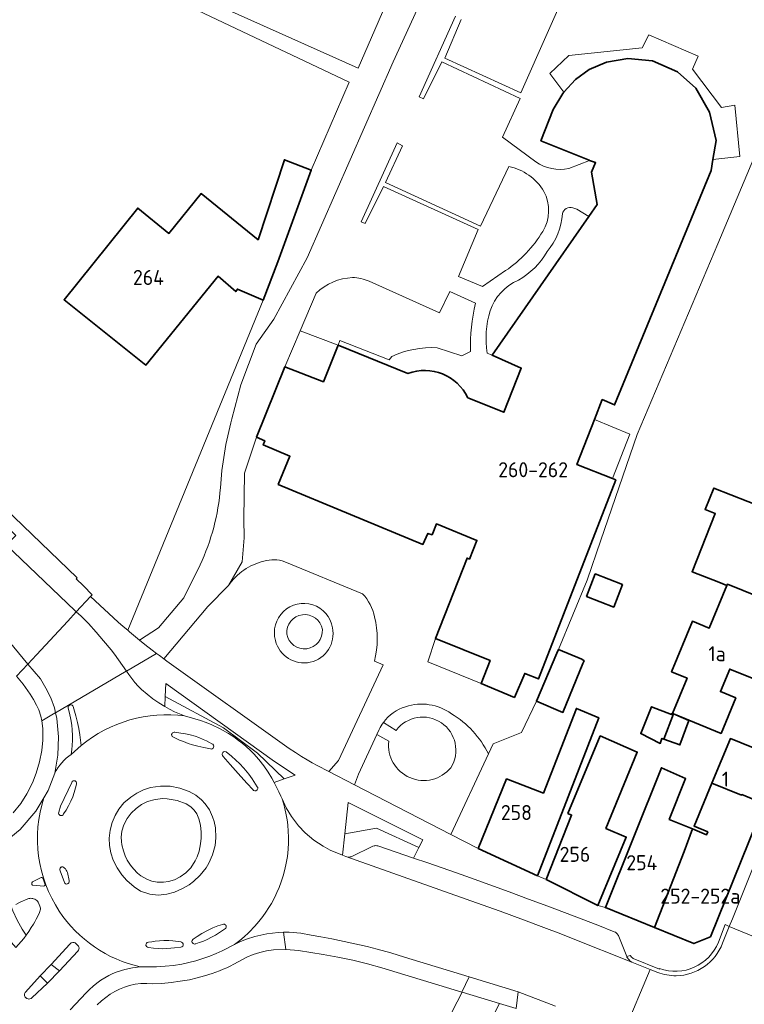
# Model space of a CAD drawing. Header units: metres. Extents: x 245598 to 248629, y 478632 to 481821.
# Tile 118 of 122: x 247950 to 248036, y 480172 to 480290. Entities that reach past the tile are written whole.
import ezdxf
from ezdxf.enums import TextEntityAlignment as Align

# ---------------------------------------------------------------- set-up
doc = ezdxf.new("R2010")
doc.units = ezdxf.units.M
for name, color, linetype, lineweight in [('B-XX-GR-GROENVOORZIENING-GV', 80, 'Continuous', 18), ('B-XX-IE-TERREINAFSCHEIDING_KUNSTMATIG_HEKWERK-G', 20, 'IE-TERREINAFSCHEIDING-KUNSTMATIG', 18), ('B-XX-OG-BEBOUWING-GV', 7, 'Continuous', 35), ('B-XX-OG-BEBOUWING-T18', 10, 'Continuous', 18), ('B-XX-OG-TERREIN_ERF-GV', 7, 'Continuous', 18), ('B-XX-VH-VERHARDING_GESLOTEN-GV', 252, 'Continuous', 18), ('B-XX-VH-VERHARDING_HALFVERHARDING-GV', 252, 'Continuous', 18), ('B-XX-VH-VERHARDING_OPEN-GV', 252, 'Continuous', 18)]:
    doc.layers.add(name, color=color, linetype=linetype, lineweight=lineweight)
doc.styles.add('NLCS-ISO-M-T18', font='NLCS-ISO.ttf', dxfattribs={"height": 1.8})
doc.linetypes.add('IE-TERREINAFSCHEIDING-KUNSTMATIG', pattern='A,4,[82,NLCS.SHX,S=0.75,R=90,X=0,Y=0],4,-2', length=10)

msp = doc.modelspace()

# ---------------------------------------------------------------- linework, layer by layer
at = {"layer": 'B-XX-GR-GROENVOORZIENING-GV'}
for points in [[(248014.314, 480377.899), (248000, 480343.684), (247996.983, 480336.254), (247985.64, 480309.36), (247977.33, 480312.67), (247968.11, 480316.34), (247959.626, 480296.317), (247988.996, 480282.366), (247984.476, 480271.839), (247980.486, 480260.87), (247978.701, 480256.289), (247962.516, 480216.802), (247962.727, 480216.622), (247963.675, 480215.834), (247963.934, 480215.625), (247966.2, 480217.1), (247969.22, 480220.68), (247971.177, 480224.618)], [(248005.656, 480202.007), (248006.22, 480203.22), (248009.62, 480204.56), (248011.4, 480208.33), (248013.846, 480214.057), (248014.043, 480214.519), (248017.48, 480222.78), (248019.11, 480227.56), (248023.46, 480240.22), (248033.08, 480263.03), (248037.41, 480273.28), (248054.44, 480314.8), (248057.412, 480322.051)], [(247974.98, 480242.1), (247976.04, 480246.16), (247977.86, 480251.02), (247979.98, 480254.02), (247983.98, 480261.36), (247994.26, 480284.78), (247998.46, 480293.98), (247998.32, 480295.14), (247997.06, 480298.58), (247994.98, 480295.34), (247990.06, 480284.04), (247961.36, 480296.92), (247968.24, 480315.5), (247972.06, 480314.16), (247981.28, 480309.74), (247990.12, 480305.08), (247995.56, 480302.52), (247997.765, 480301.66), (247998.579, 480305.73), (247999.876, 480312.351)], [(248015.973, 480295.673), (248009.541, 480281.101), (248000.43, 480285.245), (248002.413, 480289.864)], [(248001.724, 480290.246), (247997.376, 480280.599), (247997.886, 480280.37), (248000.099, 480284.811), (248009.44, 480280.412), (248007.355, 480275.793), (248011.338, 480272.814)], [(248015.267, 480272.029), (248017.758, 480273.009), (248017.709, 480273.027), (248011.94, 480275.36), (248013.4, 480279.08), (248014.54, 480281), (248014.69, 480281.161), (248012.993, 480283.402), (248015.279, 480285.537), (248024.025, 480286.481), (248024.828, 480288.029), (248030.753, 480285.464), (248030.044, 480283.9), (248033.54, 480279.326), (248035.103, 480279.612), (248035.711, 480273.487), (248032.499, 480273.105), (248032.28, 480271.8), (248020.74, 480243.76), (248019.268, 480244.385), (248018.332, 480241.991), (248022.58, 480240.255), (248020.491, 480234.944), (248020.89, 480234.786), (248011.624, 480210.988), (248010.006, 480211.635), (248008.769, 480208.774), (248004.785, 480210.429), (247998.399, 480213.023), (247999.324, 480215.831), (248003.102, 480225.438), (248003.376, 480225.31), (248004.283, 480227.538), (247999.428, 480229.516), (247998.909, 480228.221), (247998.41, 480228.378), (247997.818, 480227.06), (247980.518, 480234.246), (247981.913, 480237.605), (247978.727, 480238.974), (247978.909, 480239.472), (247977.939, 480239.884), (247976.48, 480235.58), (247976.4, 480230.14), (247976.44, 480227.84), (247976.2, 480225), (247974.56, 480222.16)], [(248008.079, 480272.275), (248004.688, 480265.129), (247993.362, 480270.36), (247995.396, 480274.735), (247994.74, 480275.098), (247990.453, 480265.668), (247990.915, 480265.45), (247993.095, 480269.898), (248004.422, 480264.74), (248002.073, 480259.126), (248004.966, 480257.915), (248007.708, 480259.814)], [(248005.505, 480249.952), (248006.085, 480249.701), (248017.653, 480266.297), (248016.208, 480267.175), (248015.733, 480267.314)], [(248004.112, 480255.91), (248001.038, 480257.302), (247999.812, 480254.759), (247991.399, 480258.546)], [(247985.056, 480257.118), (247983.144, 480252.628)], [(247983.144, 480252.628), (247987.689, 480250.89), (247987.876, 480251.464), (247993.781, 480249.133), (247994.093, 480249.527)], [(247999.511, 480250.596), (248002.473, 480249.622), (248003.506, 480250.155)], [(247990.612, 480221.177), (247981.295, 480225.005)], [(247981.295, 480225.005), (247990.612, 480221.177)], [(247974.56, 480222.16), (247972.1, 480219.66), (247966.841, 480213.376), (247967.2, 480213.111), (247981.823, 480202.672), (247982.568, 480202.174), (247983.298, 480201.711), (247983.959, 480201.31), (247984.593, 480200.943), (247985.188, 480200.613), (247986.579, 480199.896), (247987.708, 480201.208), (247993.06, 480212.654), (247992.027, 480213.107)], [(247992.027, 480213.107), (247993.06, 480212.654), (247987.708, 480201.208), (247986.579, 480199.896), (247989.65, 480198.312), (247990.105, 480199.601), (247992.297, 480204.33), (247992.576, 480204.931)], [(247993.088, 480205.773), (247994.617, 480204.815)], [(247993.731, 480203.534), (247992.297, 480204.33), (247990.105, 480199.601), (247989.65, 480198.312), (248001.174, 480192.371), (248005.656, 480202.007)], [(247949.314, 480182.111), (247949.896, 480181.065), (247950.374, 480180.326), (247950.691, 480180.784), (247950.982, 480181.228), (247951.245, 480181.652), (247951.415, 480181.941), (247951.586, 480182.249), (247951.773, 480182.609), (247951.987, 480183.054), (247952.029, 480183.168), (247952.064, 480183.319), (247952.075, 480183.45), (247952.072, 480183.548), (247952.057, 480183.667), (247952.017, 480183.817), (247951.86, 480184.199), (247951.809, 480184.285), (247951.727, 480184.392), (247951.646, 480184.475), (247951.525, 480184.569), (247951.412, 480184.634), (247951.262, 480184.693), (247951.175, 480184.715), (247951.06, 480184.733), (247950.94, 480184.737), (247950.828, 480184.727), (247950.699, 480184.701), (247950.585, 480184.662), (247949.676, 480184.269), (247949.133, 480184.016)], [(247988.471, 480146.377), (248002.525, 480173.51), (248002.465, 480173.528), (247992.91, 480176.408), (247991.177, 480176.91), (247989.426, 480177.345), (247987.66, 480177.717), (247985.884, 480178.033), (247984.413, 480178.265), (247982.94, 480178.488), (247981.454, 480178.621), (247981.408, 480178.62), (247979.963, 480178.581), (247979.135, 480178.468), (247978.323, 480178.272), (247977.529, 480178.015), (247976.749, 480177.718), (247975.206, 480176.842), (247974.786, 480176.634), (247974.363, 480176.433), (247973.934, 480176.244), (247973.498, 480176.072), (247972.613, 480175.757), (247971.718, 480175.468), (247970.813, 480175.214), (247969.897, 480175.005), (247968.808, 480174.81), (247967.712, 480174.661), (247966.61, 480174.563), (247965.505, 480174.521), (247964.805, 480174.566), (247964.105, 480174.545), (247963.409, 480174.459), (247962.723, 480174.314), (247962.121, 480174.128), (247961.539, 480173.884), (247960.98, 480173.594), (247960.44, 480173.269), (247959.89, 480172.885), (247959.37, 480172.462), (247958.882, 480172.002)]]:
    msp.add_lwpolyline(points, dxfattribs=at)
for points in [[(248012.285, 480269.293, 0.2127045), (248008.079, 480272.275)], [(248011.338, 480272.814, 0.2076358), (248015.267, 480272.029)], [(248012.146, 480264.508, 0.2681159), (248012.285, 480269.293)], [(248015.733, 480267.314, 0.4581277), (248014.504, 480266.614)], [(248014.504, 480266.614, -0.1662378), (248012.667, 480262.114)], [(248007.708, 480259.814, 0.1071162), (248012.146, 480264.508)], [(248012.667, 480262.114, -0.1379491), (248009.236, 480258.673)], [(247989.387, 480258.99, 0.1820936), (247985.056, 480257.118)], [(247991.399, 480258.546, 0.0972845), (247989.387, 480258.99)], [(248009.236, 480258.673, 0.2118303), (248005.861, 480255.009)], [(248003.506, 480250.155, -0.0663549), (248004.112, 480255.91)], [(248005.861, 480255.009, 0.1107872), (248005.505, 480249.952)], [(247994.093, 480249.527, -0.1253942), (247999.511, 480250.596)], [(247973.605, 480233.821, -0.0510687), (247974.98, 480242.1)], [(247971.177, 480224.618, 0.0886056), (247973.605, 480233.821)], [(247978.796, 480225.063, 0.1839152), (247974.56, 480222.16)], [(247974.56, 480222.16, -0.1839152), (247978.796, 480225.063)], [(247981.295, 480225.005, 0.1560252), (247978.796, 480225.063)], [(247978.796, 480225.063, -0.1560252), (247981.295, 480225.005)], [(247992.04, 480218.392, 0.1247317), (247990.612, 480221.177)], [(247990.612, 480221.177, -0.1247317), (247992.04, 480218.392)], [(247980.19, 480215.573, -1.0557471), (247987.002, 480217.11)], [(247985.798, 480216.896, 0.9573848), (247981.543, 480216.351)], [(247992.027, 480213.107, 0.1212893), (247992.04, 480218.392)], [(247992.04, 480218.392, -0.1212893), (247992.027, 480213.107)], [(247987.002, 480217.11, -0.9871223), (247980.19, 480215.573)], [(247981.543, 480216.351, 0.952582), (247985.798, 480216.896)], [(247993.088, 480205.773, -0.1581442), (247995.751, 480207.661)], [(247995.751, 480207.661, 0.1581442), (247993.088, 480205.773)], [(247995.751, 480207.661, -0.2401997), (248001.224, 480206.822)], [(248001.224, 480206.822, 0.2401997), (247995.751, 480207.661)], [(247994.617, 480204.815, -0.9590525), (248001.168, 480200.365)], [(248001.224, 480206.822, -0.1434794), (248005.656, 480202.007)], [(248005.656, 480202.007, 0.1434794), (248001.224, 480206.822)], [(247992.576, 480204.931, -0.0469619), (247993.088, 480205.773)], [(248001.168, 480200.365, -0.7465168), (247993.731, 480203.534)]]:
    msp.add_lwpolyline(points, format="xyb", dxfattribs=at)
for points in [[(247987.689, 480250.89), (247983.144, 480252.628), (247981.3, 480248.297), (247985.932, 480246.534)], [(248018.332, 480241.991), (248016.234, 480236.624), (248020.491, 480234.944), (248022.58, 480240.255)], [(248004.785, 480210.429), (248005.847, 480213.192), (247999.324, 480215.831), (247998.399, 480213.023)], [(247981.213, 480199.013), (247982.551, 480199.486), (247980.058, 480201.115), (247967.09, 480210.44), (247967.012, 480208.875), (247973.976, 480205.147), (247978.052, 480202.113)], [(247981.213, 480199.013), (247978.052, 480202.113), (247973.976, 480205.147), (247967.012, 480208.875), (247966.952, 480207.674), (247967.525, 480207.352), (247968.113, 480207.059), (247968.714, 480206.793), (247969.325, 480206.55), (247971.238, 480205.997), (247971.882, 480205.775), (247972.572, 480205.5), (247973.576, 480205.026), (247974.577, 480204.459), (247975.213, 480204.043), (247975.785, 480203.629), (247976.221, 480203.284), (247976.637, 480202.929), (247977.189, 480202.417), (247977.582, 480202.018), (247978.195, 480201.333), (247978.787, 480200.582), (247979.308, 480199.83), (247979.736, 480199.129), (247980.029, 480198.594)], [(247961.826, 480192.778), (247961.745, 480192.06), (247961.762, 480191.531), (247961.815, 480191.154), (247961.995, 480190.427), (247962.217, 480189.83), (247962.471, 480189.308), (247962.857, 480188.691), (247963.191, 480188.261), (247963.67, 480187.759), (247964.085, 480187.418), (247964.879, 480186.972), (247965.412, 480186.788), (247966.048, 480186.669), (247966.782, 480186.656), (247967.405, 480186.75), (247968.099, 480186.966), (247968.805, 480187.314), (247969.483, 480187.804), (247970.083, 480188.404), (247970.595, 480189.202), (247970.826, 480189.708), (247971.045, 480190.367), (247971.236, 480191.268), (247971.301, 480191.95), (247971.299, 480192.665), (247971.211, 480193.472), (247971.042, 480194.226), (247970.785, 480194.846), (247970.477, 480195.289), (247970.061, 480195.689), (247969.522, 480196.021), (247968.415, 480196.431), (247967.255, 480196.649), (247966.711, 480196.665), (247965.812, 480196.548), (247964.898, 480196.315), (247964.172, 480195.954), (247963.512, 480195.488), (247962.937, 480194.935), (247962.438, 480194.283), (247962.041, 480193.51)], [(247997.334, 480190.805), (247997.807, 480191.747), (247988.895, 480196.212), (247988.475, 480192.434), (247992.271, 480193.118)], [(247988.193, 480189.901), (247988.593, 480189.743), (247988.873, 480189.676), (247989.005, 480189.672), (247989.138, 480189.685), (247989.256, 480189.71), (247989.332, 480189.735), (247991.766, 480190.936), (247991.826, 480190.962), (247991.974, 480191.008), (247992.076, 480191.027), (247992.196, 480191.037), (247992.308, 480191.035), (247992.432, 480191.018), (247992.545, 480190.99), (247996.705, 480189.552), (247997.334, 480190.805), (247992.271, 480193.118), (247988.475, 480192.434)]]:
    msp.add_lwpolyline(points, close=True, dxfattribs=at)
at = {"layer": 'B-XX-IE-TERREINAFSCHEIDING_KUNSTMATIG_HEKWERK-G'}
msp.add_lwpolyline([(247959.626, 480296.317), (247988.996, 480282.366)], dxfattribs=at)
at = {"layer": 'B-XX-OG-BEBOUWING-GV'}
for points in [[(247996.028, 480247.515), (247987.689, 480250.89), (247985.932, 480246.534), (247981.3, 480248.297), (247977.939, 480239.884), (247978.909, 480239.472), (247978.727, 480238.974), (247981.913, 480237.605), (247980.518, 480234.246), (247997.818, 480227.06), (247998.41, 480228.378), (247998.909, 480228.221), (247999.428, 480229.516), (248004.283, 480227.538), (248003.376, 480225.31), (248003.102, 480225.438), (247999.324, 480215.831), (248005.847, 480213.192), (248004.785, 480210.429), (248008.769, 480208.774), (248010.006, 480211.635), (248011.624, 480210.988), (248020.89, 480234.786), (248020.491, 480234.944), (248016.234, 480236.624), (248018.332, 480241.991), (248019.268, 480244.385), (248020.74, 480243.76), (248032.28, 480271.8), (248032.499, 480273.105), (248032.88, 480275.38), (248032.1, 480278.78), (248030.44, 480281.66), (248028.26, 480283.58), (248025.28, 480284.92), (248022.32, 480285.18), (248019.78, 480284.74), (248017.7, 480283.86), (248016.08, 480282.66), (248014.69, 480281.161), (248014.54, 480281), (248013.4, 480279.08), (248011.94, 480275.36), (248017.709, 480273.027), (248017.758, 480273.009), (248018.47, 480272.74), (248017.967, 480271.586), (248018.656, 480267.735), (248017.653, 480266.297)], [(248017.653, 480266.297), (248006.085, 480249.701), (248009.581, 480248.165), (248007.506, 480242.87), (248003.176, 480244.622)]]:
    msp.add_lwpolyline(points, dxfattribs=at)
for points in [[(247978.701, 480256.289), (247980.486, 480260.87), (247984.476, 480271.839), (247981.253, 480273.077), (247978.118, 480263.503), (247971.307, 480269.023), (247967.442, 480264.27), (247963.727, 480267.297), (247954.903, 480256.329), (247964.686, 480248.518), (247973.332, 480259.138), (247975.436, 480257.308), (247975.64, 480257.606)], [(248041.935, 480219.197), (248042.011, 480219.382), (248041.716, 480219.504), (248044.417, 480226.048), (248037.669, 480228.833), (248038.724, 480231.391), (248032.626, 480233.812), (248031.571, 480231.253), (248032.777, 480230.755), (248030.001, 480223.795), (248033.219, 480222.535), (248034.162, 480222.145), (248034.227, 480222.302)], [(248017.389, 480220.833), (248020.643, 480219.575), (248021.686, 480222.273), (248018.433, 480223.531)], [(248041.935, 480219.197), (248034.227, 480222.302), (248034.162, 480222.145), (248032.06, 480217.052), (248030.045, 480217.884), (248027.553, 480211.848), (248029.402, 480211.085), (248027.658, 480206.859), (248027.779, 480206.808), (248033.482, 480204.457), (248035.237, 480208.709), (248033.398, 480209.468), (248034.512, 480212.167), (248038.376, 480210.573)], [(248016.959, 480212.816), (248017.1, 480213.16), (248016.82, 480213.34), (248014.043, 480214.519), (248013.846, 480214.057), (248011.4, 480208.33), (248014.56, 480206.98)], [(248004.431, 480190.691), (248011.522, 480187.444), (248018.847, 480206.338), (248016.184, 480207.45), (248012.224, 480197.318), (248007.817, 480199.028)], [(248027.779, 480206.808), (248027.658, 480206.859), (248027.6, 480206.88), (248027.57, 480206.8), (248027.54, 480206.72), (248027.532, 480206.723), (248025.16, 480207.66), (248023.88, 480204.44), (248026.2, 480203.26), (248026.408, 480203.873), (248026.627, 480203.794)], [(248027.779, 480206.808), (248026.627, 480203.794), (248028.55, 480203.096), (248029.634, 480206.025)], [(248019.019, 480204.159), (248015.171, 480194.902), (248015.594, 480194.697), (248012.567, 480187.005), (248018.732, 480183.87), (248022.142, 480192.057), (248019.702, 480193.091), (248023.448, 480202.223)], [(248032.385, 480198.529), (248035.923, 480197.094), (248035.942, 480197.141), (248038.63, 480196.051), (248040.768, 480201.349), (248034.594, 480203.841)], [(248029.066, 480190.355), (248030.057, 480193.039), (248027.274, 480194.177), (248029.238, 480199.069), (248026.352, 480200.359), (248019.655, 480183.632), (248025.524, 480181.237)], [(248030.057, 480193.039), (248029.066, 480190.355), (248025.524, 480181.237), (248030.235, 480179.314), (248032.197, 480180.113), (248038.63, 480196.051), (248035.942, 480197.141), (248035.923, 480197.094), (248032.385, 480198.529), (248030.241, 480193.376), (248031.883, 480192.679), (248031.752, 480192.346)]]:
    msp.add_lwpolyline(points, close=True, dxfattribs=at)
msp.add_lwpolyline([(248003.176, 480244.622, 0.3894195), (247996.028, 480247.515)], format="xyb", dxfattribs=at)
at = {"layer": 'B-XX-OG-TERREIN_ERF-GV'}
for points in [[(247946.717, 480232.442), (247956.455, 480223.052), (247956.357, 480222.949), (247957.242, 480222.127), (247958.268, 480221.054), (247958.066, 480220.829), (247961.393, 480217.772), (247961.973, 480217.265), (247962.516, 480216.802), (247978.701, 480256.289), (247975.64, 480257.606), (247975.436, 480257.308), (247973.332, 480259.138), (247964.686, 480248.518), (247954.903, 480256.329), (247963.727, 480267.297), (247967.442, 480264.27), (247971.307, 480269.023), (247978.118, 480263.503), (247981.253, 480273.077), (247984.476, 480271.839), (247988.996, 480282.366), (247959.626, 480296.317)], [(248037.41, 480273.28), (248033.08, 480263.03), (248023.46, 480240.22), (248019.11, 480227.56), (248017.48, 480222.78), (248014.043, 480214.519), (248016.82, 480213.34), (248017.1, 480213.16), (248016.959, 480212.816), (248014.56, 480206.98), (248011.4, 480208.33), (248009.62, 480204.56), (248006.22, 480203.22), (248005.656, 480202.007), (248001.174, 480192.371), (248004.431, 480190.691), (248007.817, 480199.028), (248012.224, 480197.318), (248016.184, 480207.45), (248018.847, 480206.338), (248011.522, 480187.444), (248012.567, 480187.005), (248015.594, 480194.697), (248015.171, 480194.902), (248019.019, 480204.159), (248023.448, 480202.223), (248019.702, 480193.091), (248022.142, 480192.057), (248018.732, 480183.87), (248019.655, 480183.632), (248026.352, 480200.359), (248029.238, 480199.069), (248027.274, 480194.177), (248030.057, 480193.039), (248031.752, 480192.346), (248031.883, 480192.679), (248030.241, 480193.376), (248032.385, 480198.529), (248034.594, 480203.841), (248040.768, 480201.349)], [(248038.376, 480210.573), (248034.512, 480212.167), (248033.398, 480209.468), (248035.237, 480208.709), (248033.482, 480204.457), (248027.779, 480206.808), (248029.634, 480206.025), (248028.55, 480203.096), (248026.627, 480203.794), (248026.408, 480203.873), (248026.2, 480203.26), (248023.88, 480204.44), (248025.16, 480207.66), (248027.532, 480206.723), (248027.54, 480206.72), (248027.57, 480206.8), (248027.6, 480206.88), (248027.658, 480206.859), (248029.402, 480211.085), (248027.553, 480211.848), (248030.045, 480217.884), (248032.06, 480217.052), (248034.162, 480222.145), (248033.219, 480222.535), (248030.001, 480223.795), (248032.777, 480230.755), (248031.571, 480231.253), (248032.626, 480233.812), (248038.724, 480231.391)], [(247948.84, 480194.944), (247949.725, 480196.076), (247950.468, 480197.244), (247951.133, 480198.558), (247951.584, 480199.704), (247951.984, 480201.078), (247952.238, 480202.429), (247952.356, 480203.668), (247952.362, 480205.053), (247952.259, 480205.951), (247952.13, 480206.527), (247951.878, 480207.283), (247951.624, 480207.846), (247951.27, 480208.501), (247950.858, 480209.177), (247950.018, 480210.341), (247949.213, 480211.297)], [(248008.965, 480171.577), (248006.993, 480172.163), (247997.637, 480154.196)]]:
    msp.add_lwpolyline(points, dxfattribs=at)
msp.add_lwpolyline([(248017.389, 480220.833), (248018.433, 480223.531), (248021.686, 480222.273), (248020.643, 480219.575)], close=True, dxfattribs=at)
at = {"layer": 'B-XX-VH-VERHARDING_GESLOTEN-GV'}
for points in [[(247946.273, 480217.914), (247950.576, 480212.765), (247951.605, 480213.873), (247955.353, 480217.908), (247956.374, 480219.008), (247956.211, 480219.163), (247947.986, 480227.019)], [(247969.325, 480206.55), (247968.714, 480206.793), (247968.113, 480207.059), (247967.525, 480207.352), (247966.952, 480207.674), (247966.223, 480208.13), (247965.515, 480208.616), (247964.832, 480209.139), (247964.185, 480209.705), (247963.768, 480210.119), (247963.379, 480210.559), (247963.013, 480211.018), (247962.667, 480211.493), (247962.368, 480211.911), (247962.346, 480211.898), (247953.894, 480206.939), (247954.04, 480206.258), (247954.225, 480204.066), (247954.172, 480201.867), (247953.794, 480199.693)], [(247955.77, 480201.943), (247955.846, 480202.526), (247955.889, 480203.029), (247955.916, 480203.664), (247955.914, 480204.226), (247955.881, 480204.877), (247955.822, 480205.468), (247955.722, 480206.132), (247955.566, 480206.885), (247955.403, 480207.496), (247955.392, 480207.605), (247955.417, 480207.702), (247955.466, 480207.777), (247955.554, 480207.846), (247955.671, 480207.879), (247955.774, 480207.869), (247955.866, 480207.825), (247955.94, 480207.75), (247955.981, 480207.663), (247956.314, 480206.579), (247956.522, 480205.76), (247956.672, 480205.053), (247956.804, 480204.285), (247956.889, 480203.661), (247956.956, 480203.012)], [(247980.029, 480198.594), (247979.736, 480199.129), (247979.308, 480199.83), (247978.787, 480200.582), (247978.195, 480201.333), (247977.582, 480202.018), (247977.189, 480202.417), (247976.637, 480202.929), (247976.221, 480203.284), (247975.785, 480203.629), (247975.213, 480204.043), (247974.577, 480204.459), (247973.576, 480205.026), (247972.572, 480205.5), (247971.882, 480205.775), (247971.238, 480205.997), (247969.325, 480206.55)], [(247956.956, 480203.012), (247955.77, 480201.943)], [(247953.794, 480199.693), (247953.016, 480197.628), (247952.495, 480196.757)], [(247964.022, 480176.548), (247964.968, 480176.558), (247965.977, 480176.554), (247966.984, 480176.606), (247967.987, 480176.711), (247968.984, 480176.865), (247969.836, 480177.042), (247970.676, 480177.265), (247971.506, 480177.527), (247972.325, 480177.819), (247973.086, 480178.124), (247973.833, 480178.46), (247975.284, 480179.222), (247975.749, 480179.569), (247976.114, 480179.862), (247976.512, 480180.202), (247976.874, 480180.533), (247977.197, 480180.847), (247977.562, 480181.229), (247977.725, 480181.401), (247978.201, 480181.951), (247978.673, 480182.554), (247979.052, 480183.085), (247979.401, 480183.62), (247979.697, 480184.116), (247980.096, 480184.858), (247980.37, 480185.433), (247980.632, 480186.047), (247980.884, 480186.722), (247981.113, 480187.433), (247981.311, 480188.171), (247981.48, 480188.953), (247981.609, 480189.756), (247981.699, 480190.6), (247981.742, 480191.38), (247981.746, 480192.086), (247981.721, 480192.748), (247981.657, 480193.509), (247981.578, 480194.116), (247981.434, 480194.935), (247981.277, 480195.622), (247981.146, 480196.108), (247980.978, 480196.656), (247980.822, 480196.974), (247980.581, 480197.466), (247980.308, 480198.024), (247980.029, 480198.594)], [(247952.495, 480196.757), (247951.533, 480195.152), (247949.649, 480192.965), (247947.433, 480191.118), (247944.955, 480189.642), (247943.13, 480188.935), (247941.21, 480188.561), (247939.26, 480188.469), (247937.314, 480188.609), (247936.239, 480183.862), (247935.893, 480182.337), (247937.946, 480181.766), (247942.6, 480182.206)], [(247951.122, 480186.707), (247952.154, 480187.218)], [(247952.402, 480187.081), (247952.664, 480186.361), (247952.655, 480186.311), (247952.573, 480186.242), (247952.471, 480186.205), (247951.148, 480186.292)], [(247949.133, 480184.016), (247949.676, 480184.269), (247950.585, 480184.662), (247950.699, 480184.701), (247950.828, 480184.727), (247950.94, 480184.737), (247951.06, 480184.733), (247951.175, 480184.715), (247951.262, 480184.693), (247951.412, 480184.634), (247951.525, 480184.569), (247951.646, 480184.475), (247951.727, 480184.392), (247951.809, 480184.285), (247951.86, 480184.199), (247952.017, 480183.817), (247952.057, 480183.667), (247952.072, 480183.548), (247952.075, 480183.45), (247952.064, 480183.319), (247952.029, 480183.168), (247951.987, 480183.054), (247951.773, 480182.609), (247951.586, 480182.249), (247951.415, 480181.941), (247951.245, 480181.652), (247950.982, 480181.228), (247950.691, 480180.784), (247950.374, 480180.326), (247950.081, 480179.939), (247949.766, 480179.57), (247949.121, 480178.845)], [(247955.634, 480171.406), (247957.54, 480173.417), (247957.947, 480173.832), (247958.377, 480174.223), (247958.829, 480174.589), (247959.3, 480174.929), (247959.764, 480175.231), (247960.241, 480175.512), (247960.737, 480175.76), (247961.254, 480175.96), (247962.16, 480176.228), (247963.083, 480176.431), (247964.022, 480176.548)]]:
    msp.add_lwpolyline(points, dxfattribs=at)
for points in [[(247962.368, 480211.911), (247960.923, 480213.926), (247960.531, 480214.442), (247959.639, 480215.551), (247958.762, 480216.567), (247957.813, 480217.59), (247956.941, 480218.469), (247956.374, 480219.008), (247955.353, 480217.908), (247951.605, 480213.873), (247950.576, 480212.765), (247952.069, 480210.979), (247952.737, 480209.878), (247953.319, 480208.729), (247953.769, 480207.52), (247953.894, 480206.939), (247962.346, 480211.898)], [(247968.889, 480204.496), (247969.422, 480204.417), (247969.999, 480204.293), (247970.596, 480204.124), (247971.01, 480203.979), (247971.554, 480203.753), (247971.932, 480203.571), (247972.319, 480203.361), (247972.58, 480203.205), (247972.684, 480203.158), (247972.766, 480203.073), (247972.811, 480202.951), (247972.797, 480202.804), (247972.723, 480202.687), (247972.63, 480202.624), (247972.519, 480202.598), (247972.412, 480202.613), (247971.607, 480202.76), (247970.897, 480202.927), (247970.284, 480203.1), (247969.742, 480203.276), (247969.172, 480203.485), (247968.728, 480203.667), (247968.302, 480203.856), (247967.977, 480204.011), (247967.854, 480204.09), (247967.779, 480204.228), (247967.772, 480204.334), (247967.816, 480204.461), (247967.883, 480204.537), (247967.983, 480204.591), (247968.092, 480204.605), (247968.165, 480204.592)], [(247973.929, 480201.72), (247973.85, 480201.813), (247973.811, 480201.923), (247973.813, 480202.033), (247973.885, 480202.184), (247973.986, 480202.263), (247974.15, 480202.297), (247974.286, 480202.258), (247974.924, 480201.739), (247975.443, 480201.278), (247975.879, 480200.855), (247976.397, 480200.302), (247976.984, 480199.596), (247977.403, 480199.031), (247978.019, 480198.08), (247978.061, 480197.979), (247978.067, 480197.885), (247978.037, 480197.775), (247977.995, 480197.711), (247977.848, 480197.614), (247977.737, 480197.6), (247977.58, 480197.654), (247977.494, 480197.743), (247976.8, 480198.485), (247976.028, 480199.328), (247974.78, 480200.732)], [(247954.465, 480195.778), (247955.825, 480198.578), (247955.891, 480198.702), (247955.982, 480198.772), (247956.117, 480198.802), (247956.218, 480198.774), (247956.262, 480198.762), (247956.35, 480198.685), (247956.407, 480198.548), (247956.393, 480198.405), (247956.285, 480197.953), (247956.126, 480197.411), (247955.938, 480196.885), (247955.722, 480196.374), (247955.448, 480195.819), (247955.14, 480195.285), (247954.845, 480194.836), (247954.781, 480194.73), (247954.684, 480194.659), (247954.56, 480194.632), (247954.442, 480194.655), (247954.4, 480194.683), (247954.346, 480194.718), (247954.278, 480194.82), (247954.255, 480194.932), (247954.281, 480195.058)], [(247961.005, 480194.635), (247961.462, 480195.4), (247962.056, 480196.14), (247962.89, 480196.856), (247963.613, 480197.313), (247964.411, 480197.709), (247965.246, 480198.01), (247966.447, 480198.171), (247967.606, 480198.163), (247968.761, 480197.927), (247969.882, 480197.523), (247970.655, 480197.076), (247971.354, 480196.5), (247971.765, 480196.055), (247972.286, 480195.303), (247972.677, 480194.472), (247972.848, 480193.927), (247972.999, 480193.159), (247973.059, 480191.983), (247972.962, 480191.048), (247972.668, 480189.93), (247972.232, 480188.953), (247971.881, 480188.377), (247971.182, 480187.496), (247970.393, 480186.754), (247969.851, 480186.351), (247969.09, 480185.898), (247968.12, 480185.478), (247967.215, 480185.22), (247966.158, 480185.109), (247965.147, 480185.225), (247964.058, 480185.613), (247963.276, 480186.104), (247962.433, 480186.854), (247961.834, 480187.539), (247961.264, 480188.372), (247960.793, 480189.287), (247960.487, 480190.166), (247960.321, 480191.064), (247960.29, 480191.929), (247960.403, 480192.902), (247960.652, 480193.81)], [(247954.587, 480188.476), (247954.629, 480188.494), (247954.747, 480188.495), (247954.877, 480188.436), (247954.952, 480188.351), (247955.065, 480188.245), (247955.173, 480188.105), (247955.241, 480187.983), (247955.302, 480187.813), (247955.505, 480186.868), (247955.526, 480186.714), (247955.493, 480186.609), (247955.411, 480186.511), (247955.321, 480186.462), (247955.284, 480186.459), (247955.185, 480186.45), (247955.087, 480186.48), (247955.002, 480186.545), (247954.945, 480186.633), (247954.429, 480188.042), (247954.391, 480188.145), (247954.395, 480188.269), (247954.437, 480188.364), (247954.516, 480188.446)], [(247970.353, 480179.85), (247970.811, 480180.177), (247971.392, 480180.545), (247972.049, 480180.903), (247972.679, 480181.194), (247973.315, 480181.442), (247973.855, 480181.617), (247973.961, 480181.646), (247974.031, 480181.645), (247974.085, 480181.632), (247974.142, 480181.606), (247974.198, 480181.563), (247974.245, 480181.506), (247974.249, 480181.497), (247974.276, 480181.44), (247974.291, 480181.356), (247974.277, 480181.253), (247974.24, 480181.177), (247974.197, 480181.125), (247974.1, 480181.063), (247973.482, 480180.643), (247973.008, 480180.339), (247972.553, 480180.081), (247972.03, 480179.82), (247971.482, 480179.587), (247971.069, 480179.435), (247970.655, 480179.303), (247970.602, 480179.283), (247970.517, 480179.272), (247970.426, 480179.286), (247970.348, 480179.322), (247970.27, 480179.395), (247970.23, 480179.468), (247970.228, 480179.471), (247970.206, 480179.589), (247970.231, 480179.708), (247970.287, 480179.795)], [(247952.922, 480174.576), (247951.05, 480172.843), (247950.955, 480172.769), (247950.815, 480172.71), (247950.7, 480172.695), (247950.603, 480172.702), (247950.474, 480172.743), (247950.399, 480172.786), (247950.36, 480172.82), (247950.323, 480172.851), (247950.269, 480172.917), (247950.228, 480172.99), (247950.191, 480173.1), (247950.18, 480173.198), (247950.189, 480173.3), (247950.213, 480173.385), (247950.257, 480173.474), (247950.299, 480173.532), (247952.038, 480175.468), (247953.381, 480176.834), (247955.604, 480179.273), (247955.772, 480179.408), (247955.937, 480179.466), (247956.102, 480179.442), (247956.223, 480179.399), (247956.331, 480179.329), (247956.485, 480179.178), (247956.525, 480179.138), (247956.618, 480179.029), (247956.668, 480178.927), (247956.695, 480178.789), (247956.684, 480178.646), (247956.645, 480178.538), (247956.571, 480178.426), (247954.367, 480176.055)], [(247964.754, 480179.005), (247964.728, 480179.05), (247964.705, 480179.09), (247964.693, 480179.18), (247964.709, 480179.271), (247964.766, 480179.372), (247964.854, 480179.441), (247965.001, 480179.476), (247965.41, 480179.549), (247965.819, 480179.605), (247966.335, 480179.654), (247966.843, 480179.677), (247967.428, 480179.674), (247967.927, 480179.645), (247968.862, 480179.529), (247968.964, 480179.508), (247969.089, 480179.419), (247969.154, 480179.296), (247969.157, 480179.192), (247969.158, 480179.152), (247969.094, 480179.018), (247968.983, 480178.933), (247968.867, 480178.904), (247968.113, 480178.807), (247967.686, 480178.757), (247967.177, 480178.722), (247966.667, 480178.713), (247966.18, 480178.73), (247965.622, 480178.779), (247964.996, 480178.872), (247964.887, 480178.892), (247964.776, 480178.966)], [(247952.038, 480175.468), (247952.922, 480174.576), (247954.367, 480176.055), (247953.381, 480176.834)]]:
    msp.add_lwpolyline(points, close=True, dxfattribs=at)
for points in [[(247969.325, 480206.55, 0.2082662), (247956.956, 480203.012)], [(247956.956, 480203.012, -0.2082662), (247969.325, 480206.55)], [(247955.77, 480201.943, 0.1348953), (247953.794, 480199.693)], [(247953.794, 480199.693, -0.1348953), (247955.77, 480201.943)], [(247952.495, 480196.757, 0.2293566), (247954.341, 480183.194)], [(247954.341, 480183.194, -0.2293566), (247952.495, 480196.757)], [(247951.148, 480186.292, -0.4682505), (247951.122, 480186.707)], [(247952.154, 480187.218, -0.446029), (247952.402, 480187.081)], [(247954.341, 480183.194, 0.193924), (247964.022, 480176.548)], [(247964.022, 480176.548, -0.193924), (247954.341, 480183.194)]]:
    msp.add_lwpolyline(points, format="xyb", dxfattribs=at)
at = {"layer": 'B-XX-VH-VERHARDING_HALFVERHARDING-GV'}
for points in [[(247987.002, 480217.11, 1.0557471), (247980.19, 480215.573)], [(247981.543, 480216.351, -0.9573848), (247985.798, 480216.896)], [(247980.19, 480215.573, 0.9871223), (247987.002, 480217.11)], [(247985.798, 480216.896, -0.952582), (247981.543, 480216.351)], [(248001.168, 480200.365, 0.9590525), (247994.617, 480204.815)], [(247993.088, 480205.773, 0.0469619), (247992.576, 480204.931)], [(247993.731, 480203.534, 0.7465168), (248001.168, 480200.365)]]:
    msp.add_lwpolyline(points, format="xyb", dxfattribs=at)
for points in [[(247992.576, 480204.931), (247992.297, 480204.33), (247993.731, 480203.534)], [(247994.617, 480204.815), (247993.088, 480205.773)]]:
    msp.add_lwpolyline(points, dxfattribs=at)
at = {"layer": 'B-XX-VH-VERHARDING_OPEN-GV'}
for points in [[(248033.17, 480179.501), (248033.981, 480181.593), (248034.449, 480181.361), (248034.862, 480182.283), (248048.936, 480217.521), (248053.757, 480229.593), (248056.54, 480236.56), (248082.043, 480299.019), (248085.62, 480307.78), (248085.609, 480307.808), (248084.82, 480309.88), (248084.82, 480310.36), (248099.68, 480346.56), (248102.46, 480347.9), (248103.4, 480350.7), (248103.359, 480350.788), (248102.28, 480353.12)], [(247999.876, 480312.351), (247998.579, 480305.73), (247997.765, 480301.66), (247995.56, 480302.52), (247990.12, 480305.08), (247981.28, 480309.74), (247972.06, 480314.16), (247968.24, 480315.5), (247961.36, 480296.92), (247990.06, 480284.04), (247994.98, 480295.34), (247997.06, 480298.58), (247998.32, 480295.14), (247998.46, 480293.98), (247994.26, 480284.78), (247983.98, 480261.36), (247979.98, 480254.02), (247977.86, 480251.02), (247976.04, 480246.16), (247974.98, 480242.1)], [(248002.413, 480289.864), (248000.43, 480285.245), (248009.541, 480281.101), (248015.973, 480295.673)], [(248011.338, 480272.814), (248007.355, 480275.793), (248009.44, 480280.412), (248000.099, 480284.811), (247997.886, 480280.37), (247997.376, 480280.599), (248001.724, 480290.246)], [(248002.073, 480259.126), (248004.422, 480264.74), (247993.095, 480269.898), (247990.915, 480265.45), (247990.453, 480265.668), (247994.74, 480275.098), (247995.396, 480274.735), (247993.362, 480270.36), (248004.688, 480265.129), (248008.079, 480272.275)], [(248015.733, 480267.314), (248016.208, 480267.175), (248017.653, 480266.297), (248018.656, 480267.735), (248017.967, 480271.586), (248018.47, 480272.74), (248017.758, 480273.009), (248015.267, 480272.029)], [(248007.708, 480259.814), (248004.966, 480257.915), (248002.073, 480259.126)], [(247991.399, 480258.546), (247999.812, 480254.759), (248001.038, 480257.302), (248004.112, 480255.91)], [(247965.972, 480214.026), (247966.318, 480213.763), (247966.841, 480213.376), (247972.1, 480219.66), (247974.56, 480222.16), (247976.2, 480225), (247976.44, 480227.84), (247976.4, 480230.14), (247976.48, 480235.58), (247977.939, 480239.884), (247981.3, 480248.297), (247983.144, 480252.628), (247985.056, 480257.118)], [(247994.093, 480249.527), (247993.781, 480249.133), (247987.876, 480251.464), (247987.689, 480250.89), (247996.028, 480247.515)], [(248003.506, 480250.155), (248002.473, 480249.622), (247999.511, 480250.596)], [(248003.176, 480244.622), (248007.506, 480242.87), (248009.581, 480248.165), (248006.085, 480249.701), (248005.505, 480249.952)], [(247971.177, 480224.618), (247969.22, 480220.68), (247966.2, 480217.1), (247963.934, 480215.625), (247964.579, 480215.106), (247965.439, 480214.432), (247965.972, 480214.026)], [(247949.213, 480211.297), (247950.576, 480212.765), (247946.273, 480217.914)], [(247966.841, 480213.376), (247966.318, 480213.763), (247965.972, 480214.026), (247962.368, 480211.911), (247962.667, 480211.493), (247963.013, 480211.018), (247963.379, 480210.559), (247963.768, 480210.119), (247964.185, 480209.705), (247964.832, 480209.139), (247965.515, 480208.616), (247966.223, 480208.13), (247966.952, 480207.674), (247967.012, 480208.875), (247967.09, 480210.44), (247980.058, 480201.115), (247982.551, 480199.486), (247981.213, 480199.013), (247980.029, 480198.594), (247980.308, 480198.024), (247980.581, 480197.466), (247980.822, 480196.974), (247980.978, 480196.656), (247981.485, 480195.558), (247982.094, 480194.533), (247982.948, 480193.407), (247983.758, 480192.555), (247984.776, 480191.695), (247985.886, 480190.957), (247986.726, 480190.511), (247988.193, 480189.901), (247988.475, 480192.434), (247988.895, 480196.212), (247997.807, 480191.747), (247997.334, 480190.805), (247996.705, 480189.552), (247998.412, 480188.968), (248000.116, 480188.378), (248001.819, 480187.782), (248003.519, 480187.178), (248005.83, 480186.346), (248008.137, 480185.505), (248010.441, 480184.654), (248012.742, 480183.795), (248014.738, 480183.041), (248016.731, 480182.279), (248018.721, 480181.509), (248020.709, 480180.733), (248020.833, 480180.677), (248020.93, 480180.615), (248021.028, 480180.53), (248021.095, 480180.455), (248021.149, 480180.376), (248021.204, 480180.271), (248021.239, 480180.174), (248022.197, 480177.763), (248022.621, 480177.911)], [(248038.63, 480196.051), (248032.197, 480180.113), (248030.235, 480179.314), (248025.524, 480181.237), (248019.655, 480183.632), (248018.732, 480183.87), (248012.567, 480187.005), (248011.522, 480187.444), (248004.431, 480190.691), (248001.174, 480192.371), (247989.65, 480198.312), (247986.579, 480199.896), (247985.188, 480200.613), (247984.593, 480200.943), (247983.959, 480201.31), (247983.298, 480201.711), (247982.568, 480202.174), (247981.823, 480202.672), (247967.2, 480213.111), (247966.841, 480213.376)], [(247947.433, 480191.118), (247949.649, 480192.965), (247951.533, 480195.152), (247952.495, 480196.757), (247953.016, 480197.628), (247953.794, 480199.693), (247954.172, 480201.867), (247954.225, 480204.066), (247954.04, 480206.258), (247953.894, 480206.939), (247953.854, 480206.916), (247952.259, 480205.951), (247952.362, 480205.053), (247952.356, 480203.668), (247952.238, 480202.429), (247951.984, 480201.078), (247951.584, 480199.704), (247951.133, 480198.558), (247950.468, 480197.244), (247949.725, 480196.076), (247948.84, 480194.944)], [(248021.832, 480168.727), (248024.999, 480176.222), (248022.802, 480177.12), (248015.572, 480179.989), (248014.298, 480180.481), (248012.269, 480181.255), (248009.866, 480182.158), (248007.065, 480183.191), (248004.244, 480184.21), (247988.593, 480189.743), (247988.193, 480189.901), (247986.726, 480190.511), (247985.886, 480190.957), (247984.776, 480191.695), (247983.758, 480192.555), (247982.948, 480193.407), (247982.094, 480194.533), (247981.485, 480195.558), (247980.978, 480196.656), (247981.146, 480196.108), (247981.277, 480195.622), (247981.434, 480194.935), (247981.578, 480194.116), (247981.657, 480193.509), (247981.721, 480192.748), (247981.746, 480192.086), (247981.742, 480191.38), (247981.699, 480190.6), (247981.609, 480189.756), (247981.48, 480188.953), (247981.311, 480188.171), (247981.113, 480187.433), (247980.884, 480186.722), (247980.632, 480186.047), (247980.37, 480185.433), (247980.096, 480184.858), (247979.697, 480184.116), (247979.401, 480183.62), (247979.052, 480183.085), (247978.673, 480182.554), (247978.201, 480181.951), (247977.725, 480181.401), (247977.562, 480181.229), (247977.197, 480180.847), (247976.874, 480180.533), (247976.512, 480180.202), (247976.114, 480179.862), (247975.749, 480179.569), (247975.284, 480179.222), (247976.001, 480179.565), (247976.715, 480179.856), (247977.737, 480180.191), (247979.147, 480180.509), (247980.522, 480180.669), (247981.136, 480180.677), (247981.842, 480180.686), (247983.229, 480180.562), (247984.455, 480180.328), (247985.596, 480180.137), (247986.945, 480179.888), (247989.336, 480179.389), (247991.142, 480178.961), (247992.337, 480178.653), (247993.97, 480178.2), (247995.627, 480177.702), (248003.334, 480175.349), (248009.229, 480173.549), (248013.675, 480171.848)], [(247952.154, 480187.218), (247951.122, 480186.707)], [(247951.148, 480186.292), (247952.471, 480186.205), (247952.573, 480186.242), (247952.655, 480186.311), (247952.664, 480186.361), (247952.402, 480187.081)], [(248033.655, 480179.364), (248034.449, 480181.361), (248033.981, 480181.593), (248033.17, 480179.501)], [(248039.803, 480177.119), (248040.482, 480178.903), (248034.449, 480181.361), (248033.655, 480179.364)], [(247958.882, 480172.002), (247959.37, 480172.462), (247959.89, 480172.885), (247960.44, 480173.269), (247960.98, 480173.594), (247961.539, 480173.884), (247962.121, 480174.128), (247962.723, 480174.314), (247963.409, 480174.459), (247964.105, 480174.545), (247964.805, 480174.566), (247965.505, 480174.521), (247966.61, 480174.563), (247967.712, 480174.661), (247968.808, 480174.81), (247969.897, 480175.005), (247970.813, 480175.214), (247971.718, 480175.468), (247972.613, 480175.757), (247973.498, 480176.072), (247973.934, 480176.244), (247974.363, 480176.433), (247974.786, 480176.634), (247975.206, 480176.842), (247976.749, 480177.718), (247977.529, 480178.015), (247978.323, 480178.272), (247979.135, 480178.468), (247979.963, 480178.581), (247981.408, 480178.62), (247981.136, 480180.677), (247980.522, 480180.669), (247979.147, 480180.509), (247977.737, 480180.191), (247976.715, 480179.856), (247976.001, 480179.565), (247975.284, 480179.222), (247973.833, 480178.46), (247973.086, 480178.124), (247972.325, 480177.819), (247971.506, 480177.527), (247970.676, 480177.265), (247969.836, 480177.042), (247968.984, 480176.865), (247967.987, 480176.711), (247966.984, 480176.606), (247965.977, 480176.554), (247964.968, 480176.558), (247964.022, 480176.548), (247963.083, 480176.431), (247962.16, 480176.228), (247961.254, 480175.96), (247960.737, 480175.76), (247960.241, 480175.512), (247959.764, 480175.231), (247959.3, 480174.929), (247958.829, 480174.589), (247958.377, 480174.223), (247957.947, 480173.832), (247957.54, 480173.417), (247955.634, 480171.406)], [(248022.621, 480177.911), (248022.197, 480177.763), (248022.226, 480177.691), (248022.274, 480177.617), (248022.363, 480177.504), (248022.467, 480177.371), (248022.58, 480177.258), (248022.802, 480177.12), (248024.999, 480176.222), (248025.906, 480175.863)], [(248026.108, 480176.345), (248026.105, 480176.276), (248022.984, 480177.541)], [(248022.984, 480177.541), (248026.105, 480176.276), (248026.108, 480176.345)], [(248025.906, 480175.863), (248024.999, 480176.222), (248021.832, 480168.727), (248022.784, 480168.317), (248028.805, 480165.977), (248029.3, 480165.785), (248035.832, 480163.246), (248041.389, 480161.091), (248043.058, 480160.493), (248044.067, 480160.129), (248045.995, 480165.806), (248044.989, 480166.158)], [(247997.637, 480154.196), (248006.993, 480172.163), (248002.525, 480173.51), (247988.471, 480146.377)], [(248013.675, 480171.848), (248009.229, 480173.549), (248008.965, 480171.577)]]:
    msp.add_lwpolyline(points, dxfattribs=at)
for points in [[(248014.69, 480281.161), (248016.08, 480282.66), (248017.7, 480283.86), (248019.78, 480284.74), (248022.32, 480285.18), (248025.28, 480284.92), (248028.26, 480283.58), (248030.44, 480281.66), (248032.1, 480278.78), (248032.88, 480275.38), (248032.499, 480273.105), (248035.711, 480273.487), (248035.103, 480279.612), (248033.54, 480279.326), (248030.044, 480283.9), (248030.753, 480285.464), (248024.828, 480288.029), (248024.025, 480286.481), (248015.279, 480285.537), (248012.993, 480283.402)], [(247946.032, 480228.885), (247947.219, 480230.062), (247949.12, 480228.144), (247947.986, 480227.019), (247956.211, 480219.163), (247956.374, 480219.008), (247958.066, 480220.829), (247958.268, 480221.054), (247957.242, 480222.127), (247956.357, 480222.949), (247956.455, 480223.052), (247946.717, 480232.442), (247945.48, 480231.3), (247938.141, 480239.184), (247937.228, 480238.271), (247939.795, 480235.406), (247945.929, 480228.984)], [(247956.374, 480219.008), (247956.941, 480218.469), (247957.813, 480217.59), (247958.762, 480216.567), (247959.639, 480215.551), (247960.531, 480214.442), (247960.923, 480213.926), (247962.368, 480211.911), (247965.972, 480214.026), (247965.439, 480214.432), (247964.579, 480215.106), (247963.934, 480215.625), (247963.675, 480215.834), (247962.727, 480216.622), (247962.516, 480216.802), (247961.973, 480217.265), (247961.393, 480217.772), (247958.066, 480220.829)], [(248054.458, 480215.299), (248048.936, 480217.521), (248034.862, 480182.283), (248034.449, 480181.361), (248040.482, 480178.903), (248040.66, 480179.279), (248052.14, 480209.54)], [(247953.854, 480206.916), (247953.894, 480206.939), (247953.769, 480207.52), (247953.319, 480208.729), (247952.737, 480209.878), (247952.069, 480210.979), (247950.576, 480212.765), (247949.213, 480211.297), (247950.018, 480210.341), (247950.858, 480209.177), (247951.27, 480208.501), (247951.624, 480207.846), (247951.878, 480207.283), (247952.13, 480206.527), (247952.259, 480205.951)], [(247955.77, 480201.943), (247956.956, 480203.012), (247956.889, 480203.661), (247956.804, 480204.285), (247956.672, 480205.053), (247956.522, 480205.76), (247956.314, 480206.579), (247955.981, 480207.663), (247955.94, 480207.75), (247955.866, 480207.825), (247955.774, 480207.869), (247955.671, 480207.879), (247955.554, 480207.846), (247955.466, 480207.777), (247955.417, 480207.702), (247955.392, 480207.605), (247955.403, 480207.496), (247955.566, 480206.885), (247955.722, 480206.132), (247955.822, 480205.468), (247955.881, 480204.877), (247955.914, 480204.226), (247955.916, 480203.664), (247955.889, 480203.029), (247955.846, 480202.526)], [(247968.889, 480204.496), (247968.165, 480204.592), (247968.092, 480204.605), (247967.983, 480204.591), (247967.883, 480204.537), (247967.816, 480204.461), (247967.772, 480204.334), (247967.779, 480204.228), (247967.854, 480204.09), (247967.977, 480204.011), (247968.302, 480203.856), (247968.728, 480203.667), (247969.172, 480203.485), (247969.742, 480203.276), (247970.284, 480203.1), (247970.897, 480202.927), (247971.607, 480202.76), (247972.412, 480202.613), (247972.519, 480202.598), (247972.63, 480202.624), (247972.723, 480202.687), (247972.797, 480202.804), (247972.811, 480202.951), (247972.766, 480203.073), (247972.684, 480203.158), (247972.58, 480203.205), (247972.319, 480203.361), (247971.932, 480203.571), (247971.554, 480203.753), (247971.01, 480203.979), (247970.596, 480204.124), (247969.999, 480204.293), (247969.422, 480204.417)], [(247973.929, 480201.72), (247974.78, 480200.732), (247976.028, 480199.328), (247976.8, 480198.485), (247977.494, 480197.743), (247977.58, 480197.654), (247977.737, 480197.6), (247977.848, 480197.614), (247977.995, 480197.711), (247978.037, 480197.775), (247978.067, 480197.885), (247978.061, 480197.979), (247978.019, 480198.08), (247977.403, 480199.031), (247976.984, 480199.596), (247976.397, 480200.302), (247975.879, 480200.855), (247975.443, 480201.278), (247974.924, 480201.739), (247974.286, 480202.258), (247974.15, 480202.297), (247973.986, 480202.263), (247973.885, 480202.184), (247973.813, 480202.033), (247973.811, 480201.923), (247973.85, 480201.813)], [(247956.218, 480198.774), (247956.117, 480198.802), (247955.982, 480198.772), (247955.891, 480198.702), (247955.825, 480198.578), (247954.465, 480195.778), (247954.281, 480195.058), (247954.255, 480194.932), (247954.278, 480194.82), (247954.346, 480194.718), (247954.4, 480194.683), (247954.442, 480194.655), (247954.56, 480194.632), (247954.684, 480194.659), (247954.781, 480194.73), (247954.845, 480194.836), (247955.14, 480195.285), (247955.448, 480195.819), (247955.722, 480196.374), (247955.938, 480196.885), (247956.126, 480197.411), (247956.285, 480197.953), (247956.393, 480198.405), (247956.407, 480198.548), (247956.35, 480198.685), (247956.262, 480198.762)], [(247961.005, 480194.635), (247960.652, 480193.81), (247960.403, 480192.902), (247960.29, 480191.929), (247960.321, 480191.064), (247960.487, 480190.166), (247960.793, 480189.287), (247961.264, 480188.372), (247961.834, 480187.539), (247962.433, 480186.854), (247963.276, 480186.104), (247964.058, 480185.613), (247965.147, 480185.225), (247966.158, 480185.109), (247967.215, 480185.22), (247968.12, 480185.478), (247969.09, 480185.898), (247969.851, 480186.351), (247970.393, 480186.754), (247971.182, 480187.496), (247971.881, 480188.377), (247972.232, 480188.953), (247972.668, 480189.93), (247972.962, 480191.048), (247973.059, 480191.983), (247972.999, 480193.159), (247972.848, 480193.927), (247972.677, 480194.472), (247972.286, 480195.303), (247971.765, 480196.055), (247971.354, 480196.5), (247970.655, 480197.076), (247969.882, 480197.523), (247968.761, 480197.927), (247967.606, 480198.163), (247966.447, 480198.171), (247965.246, 480198.01), (247964.411, 480197.709), (247963.613, 480197.313), (247962.89, 480196.856), (247962.056, 480196.14), (247961.462, 480195.4)], [(247961.826, 480192.778), (247962.041, 480193.51), (247962.438, 480194.283), (247962.937, 480194.935), (247963.512, 480195.488), (247964.172, 480195.954), (247964.898, 480196.315), (247965.812, 480196.548), (247966.711, 480196.665), (247967.255, 480196.649), (247968.415, 480196.431), (247969.522, 480196.021), (247970.061, 480195.689), (247970.477, 480195.289), (247970.785, 480194.846), (247971.042, 480194.226), (247971.211, 480193.472), (247971.299, 480192.665), (247971.301, 480191.95), (247971.236, 480191.268), (247971.045, 480190.367), (247970.826, 480189.708), (247970.595, 480189.202), (247970.083, 480188.404), (247969.483, 480187.804), (247968.805, 480187.314), (247968.099, 480186.966), (247967.405, 480186.75), (247966.782, 480186.656), (247966.048, 480186.669), (247965.412, 480186.788), (247964.879, 480186.972), (247964.085, 480187.418), (247963.67, 480187.759), (247963.191, 480188.261), (247962.857, 480188.691), (247962.471, 480189.308), (247962.217, 480189.83), (247961.995, 480190.427), (247961.815, 480191.154), (247961.762, 480191.531), (247961.745, 480192.06)], [(248022.802, 480177.12), (248022.58, 480177.258), (248022.467, 480177.371), (248022.363, 480177.504), (248022.274, 480177.617), (248022.226, 480177.691), (248022.197, 480177.763), (248021.239, 480180.174), (248021.204, 480180.271), (248021.149, 480180.376), (248021.095, 480180.455), (248021.028, 480180.53), (248020.93, 480180.615), (248020.833, 480180.677), (248020.709, 480180.733), (248018.721, 480181.509), (248016.731, 480182.279), (248014.738, 480183.041), (248012.742, 480183.795), (248010.441, 480184.654), (248008.137, 480185.505), (248005.83, 480186.346), (248003.519, 480187.178), (248001.819, 480187.782), (248000.116, 480188.378), (247998.412, 480188.968), (247996.705, 480189.552), (247992.545, 480190.99), (247992.432, 480191.018), (247992.308, 480191.035), (247992.196, 480191.037), (247992.076, 480191.027), (247991.974, 480191.008), (247991.826, 480190.962), (247991.766, 480190.936), (247989.332, 480189.735), (247989.256, 480189.71), (247989.138, 480189.685), (247989.005, 480189.672), (247988.873, 480189.676), (247988.593, 480189.743), (248004.244, 480184.21), (248007.065, 480183.191), (248009.866, 480182.158), (248012.269, 480181.255), (248014.298, 480180.481), (248015.572, 480179.989)], [(247955.284, 480186.459), (247955.321, 480186.462), (247955.411, 480186.511), (247955.493, 480186.609), (247955.526, 480186.714), (247955.505, 480186.868), (247955.302, 480187.813), (247955.241, 480187.983), (247955.173, 480188.105), (247955.065, 480188.245), (247954.952, 480188.351), (247954.877, 480188.436), (247954.747, 480188.495), (247954.629, 480188.494), (247954.587, 480188.476), (247954.516, 480188.446), (247954.437, 480188.364), (247954.395, 480188.269), (247954.391, 480188.145), (247954.429, 480188.042), (247954.945, 480186.633), (247955.002, 480186.545), (247955.087, 480186.48), (247955.185, 480186.45)], [(247946.786, 480183.057), (247947.265, 480181.858), (247943.8, 480179.273), (247943.95, 480178.858), (247944.136, 480178.306), (247944.303, 480177.738), (247944.405, 480177.319), (247948.203, 480180.071), (247948.626, 480179.451), (247949.121, 480178.845), (247949.766, 480179.57), (247950.081, 480179.939), (247950.374, 480180.326), (247949.896, 480181.065), (247949.314, 480182.111), (247948.798, 480183.232), (247948.585, 480183.774), (247947.696, 480183.39), (247947.202, 480183.194)], [(247974.249, 480181.497), (247974.245, 480181.506), (247974.198, 480181.563), (247974.142, 480181.606), (247974.085, 480181.632), (247974.031, 480181.645), (247973.961, 480181.646), (247973.855, 480181.617), (247973.315, 480181.442), (247972.679, 480181.194), (247972.049, 480180.903), (247971.392, 480180.545), (247970.811, 480180.177), (247970.353, 480179.85), (247970.287, 480179.795), (247970.231, 480179.708), (247970.206, 480179.589), (247970.228, 480179.471), (247970.23, 480179.468), (247970.27, 480179.395), (247970.348, 480179.322), (247970.426, 480179.286), (247970.517, 480179.272), (247970.602, 480179.283), (247970.655, 480179.303), (247971.069, 480179.435), (247971.482, 480179.587), (247972.03, 480179.82), (247972.553, 480180.081), (247973.008, 480180.339), (247973.482, 480180.643), (247974.1, 480181.063), (247974.197, 480181.125), (247974.24, 480181.177), (247974.277, 480181.253), (247974.291, 480181.356), (247974.276, 480181.44)], [(248003.334, 480175.349), (247995.627, 480177.702), (247993.97, 480178.2), (247992.337, 480178.653), (247991.142, 480178.961), (247989.336, 480179.389), (247986.945, 480179.888), (247985.596, 480180.137), (247984.455, 480180.328), (247983.229, 480180.562), (247981.842, 480180.686), (247981.136, 480180.677), (247981.408, 480178.62), (247981.454, 480178.621), (247982.94, 480178.488), (247984.413, 480178.265), (247985.884, 480178.033), (247987.66, 480177.717), (247989.426, 480177.345), (247991.177, 480176.91), (247992.91, 480176.408), (248002.465, 480173.528)], [(247954.367, 480176.055), (247956.571, 480178.426), (247956.645, 480178.538), (247956.684, 480178.646), (247956.695, 480178.789), (247956.668, 480178.927), (247956.618, 480179.029), (247956.525, 480179.138), (247956.485, 480179.178), (247956.331, 480179.329), (247956.223, 480179.399), (247956.102, 480179.442), (247955.937, 480179.466), (247955.772, 480179.408), (247955.604, 480179.273), (247953.381, 480176.834)], [(247964.728, 480179.05), (247964.754, 480179.005), (247964.776, 480178.966), (247964.887, 480178.892), (247964.996, 480178.872), (247965.622, 480178.779), (247966.18, 480178.73), (247966.667, 480178.713), (247967.177, 480178.722), (247967.686, 480178.757), (247968.113, 480178.807), (247968.867, 480178.904), (247968.983, 480178.933), (247969.094, 480179.018), (247969.158, 480179.152), (247969.157, 480179.192), (247969.154, 480179.296), (247969.089, 480179.419), (247968.964, 480179.508), (247968.862, 480179.529), (247967.927, 480179.645), (247967.428, 480179.674), (247966.843, 480179.677), (247966.335, 480179.654), (247965.819, 480179.605), (247965.41, 480179.549), (247965.001, 480179.476), (247964.854, 480179.441), (247964.766, 480179.372), (247964.709, 480179.271), (247964.693, 480179.18), (247964.705, 480179.09)], [(247950.36, 480172.82), (247950.399, 480172.786), (247950.474, 480172.743), (247950.603, 480172.702), (247950.7, 480172.695), (247950.815, 480172.71), (247950.955, 480172.769), (247951.05, 480172.843), (247952.922, 480174.576), (247952.038, 480175.468), (247950.299, 480173.532), (247950.257, 480173.474), (247950.213, 480173.385), (247950.189, 480173.3), (247950.18, 480173.198), (247950.191, 480173.1), (247950.228, 480172.99), (247950.269, 480172.917), (247950.323, 480172.851)], [(248009.229, 480173.549), (248003.334, 480175.349), (248002.465, 480173.528), (248002.525, 480173.51), (248006.993, 480172.163), (248008.965, 480171.577)]]:
    msp.add_lwpolyline(points, close=True, dxfattribs=at)
for points in [[(248008.079, 480272.275, -0.2127045), (248012.285, 480269.293)], [(248015.267, 480272.029, -0.2076358), (248011.338, 480272.814)], [(248012.285, 480269.293, -0.2681159), (248012.146, 480264.508)], [(248014.504, 480266.614, -0.4581277), (248015.733, 480267.314)], [(248012.667, 480262.114, 0.1662378), (248014.504, 480266.614)], [(248012.146, 480264.508, -0.1071162), (248007.708, 480259.814)], [(248009.236, 480258.673, 0.1379491), (248012.667, 480262.114)], [(247985.056, 480257.118, -0.1820936), (247989.387, 480258.99)], [(247989.387, 480258.99, -0.0972845), (247991.399, 480258.546)], [(248005.861, 480255.009, -0.2118303), (248009.236, 480258.673)], [(248004.112, 480255.91, 0.0663549), (248003.506, 480250.155)], [(248005.505, 480249.952, -0.1107872), (248005.861, 480255.009)], [(247999.511, 480250.596, 0.1253942), (247994.093, 480249.527)], [(247996.028, 480247.515, -0.3894195), (248003.176, 480244.622)], [(247974.98, 480242.1, 0.0510687), (247973.605, 480233.821)], [(247973.605, 480233.821, -0.0886056), (247971.177, 480224.618)], [(247951.122, 480186.707, 0.4682505), (247951.148, 480186.292)], [(247952.402, 480187.081, 0.446029), (247952.154, 480187.218)], [(248033.17, 480179.501, -0.4055551), (248026.108, 480176.345)], [(248026.108, 480176.345, 0.4055551), (248033.17, 480179.501)], [(248028.106, 480175.481, 0.3073995), (248033.655, 480179.364)], [(248033.655, 480179.364, -0.3073995), (248028.106, 480175.481)], [(248022.984, 480177.541, -0.1268773), (248022.621, 480177.911)], [(248022.621, 480177.911, 0.1268773), (248022.984, 480177.541)], [(248025.906, 480175.863, 0.0935009), (248028.106, 480175.481)], [(248028.106, 480175.481, -0.0935009), (248025.906, 480175.863)]]:
    msp.add_lwpolyline(points, format="xyb", dxfattribs=at)

# ---------------------------------------------------------------- texts
at = {"layer": 'B-XX-OG-BEBOUWING-T18', "style": 'NLCS-ISO-M-T18'}
for s, p in [('264', (247965, 480259)), ('260-262', (248011, 480236)), ('1a', (248033, 480214)), ('1', (248034, 480199)), ('258', (248009, 480195)), ('256', (248016, 480190)), ('254', (248024, 480189)), ('252-252a', (248031, 480185))]:
    msp.add_text(s, height=1.8, dxfattribs=at).set_placement(p, align=Align.MIDDLE_CENTER)

doc.saveas('drawing.dxf')
